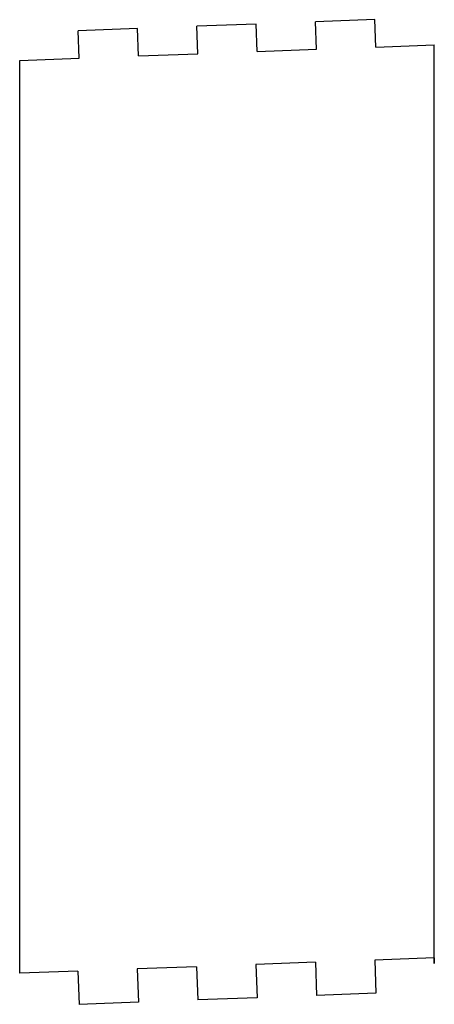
# Model space of a CAD drawing. Extents: x -383 to -334, y -69 to 48.
import ezdxf

# ---------------------------------------------------------------- set-up
doc = ezdxf.new("R2010")
doc.units = 0
doc.layers.add('VISIBLE', color=7, linetype='CONTINUOUS')

msp = doc.modelspace()

# ---------------------------------------------------------------- linework, layer by layer
at = {"layer": 'VISIBLE'}
for p, q in [((-354.87, 47.05), (-361.9, 46.79)), ((-361.78, 43.54), (-361.9, 46.79)), ((-354.75, 43.8), (-354.87, 47.05)), ((-340.82, 47.58), (-347.85, 47.31)), ((-347.73, 44.07), (-347.85, 47.31)), ((-340.7, 44.33), (-340.82, 47.58)), ((-368.93, 46.52), (-375.96, 46.26)), ((-375.84, 43.01), (-375.96, 46.26)), ((-368.81, 43.28), (-368.93, 46.52)), ((-340.7, 44.33), (-333.79, 44.59)), ((-333.79, -64.12), (-333.79, 44.59)), ((-368.81, 43.28), (-361.78, 43.54)), ((-354.75, 43.8), (-347.73, 44.07)), ((-382.86, 42.75), (-375.84, 43.01)), ((-382.86, -65.28), (-382.86, 42.75)), ((-347.87, -63.97), (-354.9, -64.23)), ((-347.87, -63.97), (-347.73, -67.89)), ((-333.82, -63.45), (-340.84, -63.71)), ((-340.84, -63.71), (-340.7, -67.63)), ((-333.82, -63.45), (-333.79, -64.12)), ((-375.98, -65.02), (-382.86, -65.28)), ((-375.98, -65.02), (-375.84, -68.95)), ((-361.93, -64.5), (-368.96, -64.76)), ((-368.96, -64.76), (-368.81, -68.68)), ((-361.93, -64.5), (-361.78, -68.42)), ((-354.9, -64.23), (-354.75, -68.16)), ((-368.81, -68.68), (-375.84, -68.95)), ((-354.75, -68.16), (-361.78, -68.42)), ((-340.7, -67.63), (-347.73, -67.89))]:
    msp.add_line(p, q, dxfattribs=at)

doc.saveas('drawing.dxf')
